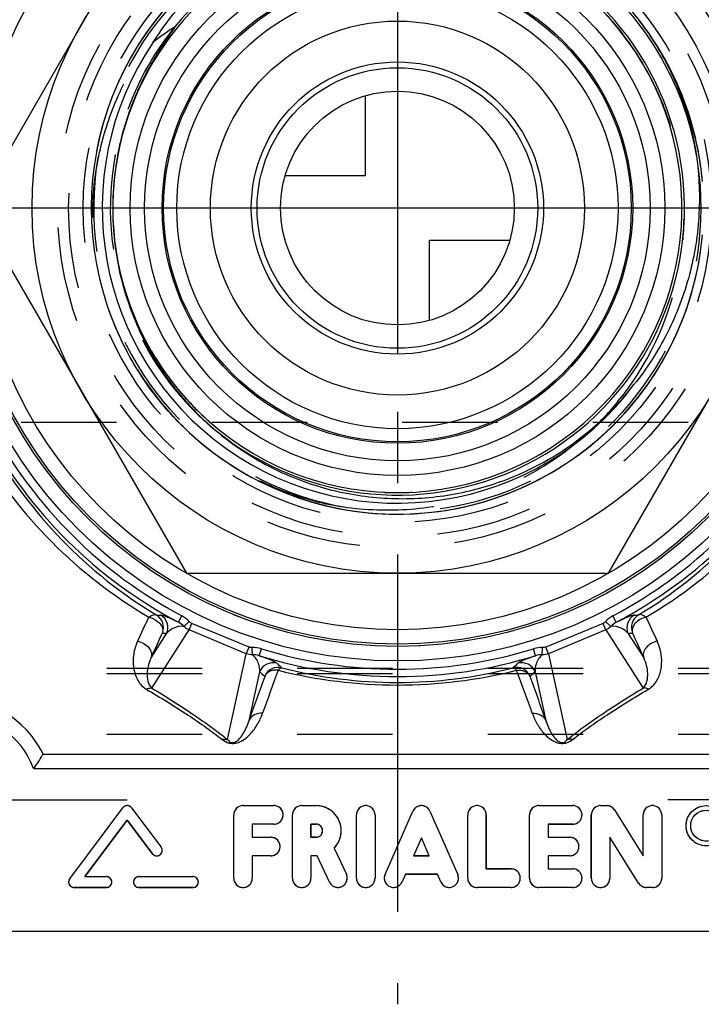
# Model space of a CAD drawing. Header units: millimetres. Extents: x 436 to 564, y 446 to 554.
# Tile 2 of 4: x 474 to 521, y 446 to 513. Entities that reach past the tile are written whole.
import ezdxf

# ---------------------------------------------------------------- set-up
doc = ezdxf.new("R2010")
doc.units = ezdxf.units.MM
doc.header["$LTSCALE"] = 65.185185
doc.linetypes.add('CENTER', pattern=[0.6, 0.375, -0.075, 0.075, -0.075])
doc.linetypes.add('HIDDEN', pattern=[0.2, 0.1, -0.1])
for name, color, linetype in [('ACHSEN_S', 7, 'CONTINUOUS'), ('FASEN', 7, 'CONTINUOUS'), ('KOERPER', 7, 'CONTINUOUS'), ('KONST.EL_MIT_GEO', 7, 'CONTINUOUS'), ('KURVEN', 7, 'CONTINUOUS')]:
    doc.layers.add(name, color=color, linetype=linetype)

msp = doc.modelspace()

# ---------------------------------------------------------------- linework, layer by layer
at = {"layer": 'ACHSEN_S', "color": 2, "linetype": 'CENTER'}
for p, q in [((500, 554.5), (500, 445.5)), ((564.087, 500), (435.913, 500))]:
    msp.add_line(p, q, dxfattribs=at)
at = {"layer": 'FASEN', "color": 7, "linetype": 'Continuous'}
for radius in [30, 29.843, 28.869]:
    msp.add_circle((500, 500), radius, dxfattribs=at)
at = {"layer": 'KOERPER', "color": 8, "linetype": 'HIDDEN'}
for p, q in [((559, 485.329), (441, 485.329)), ((441, 464), (559, 464))]:
    msp.add_line(p, q, dxfattribs=at)
at = {"layer": 'KOERPER', "color": 7, "linetype": 'Continuous'}
msp.add_line((441, 450.5), (559, 450.5), dxfattribs=at)
at = {"layer": 'KONST.EL_MIT_GEO', "color": 7, "linetype": 'Continuous'}
for p, q in [((485.566, 525), (471.132, 500)), ((471.132, 500), (485.566, 475)), ((514.434, 475), (528.868, 500)), ((485.566, 475), (514.434, 475)), ((485.021, 471.646), (485.255, 472.088)), ((514.979, 471.646), (514.745, 472.088)), ((483.192, 467.145), (485.743, 471.12)), ((485.389, 471.37), (485.754, 471.699)), ((485.743, 471.12), (485.931, 471.574)), ((489.66, 469.498), (485.743, 471.12)), ((489.848, 469.951), (485.931, 471.574)), ((514.069, 471.574), (510.152, 469.951)), ((514.257, 471.12), (510.34, 469.498)), ((514.257, 471.12), (514.069, 471.574)), ((514.611, 471.37), (514.246, 471.699)), ((514.257, 471.12), (516.808, 467.145)), ((483.146, 469.216), (484.222, 470.893)), ((515.778, 470.893), (516.854, 469.216)), ((489.66, 469.498), (489.848, 469.951)), ((490.086, 469.424), (490.061, 469.914)), ((490.543, 469.359), (490.69, 469.837)), ((509.457, 469.359), (509.31, 469.837)), ((509.914, 469.424), (509.939, 469.914)), ((510.34, 469.498), (510.152, 469.951)), ((488.376, 463.615), (489.66, 469.498)), ((510.34, 469.498), (511.624, 463.615)), ((489.847, 464.929), (490.575, 468.261)), ((509.425, 468.261), (510.153, 464.929)), ((524.278, 462.59), (475.722, 462.59)), ((475.104, 461.643), (524.896, 461.643)), ((477.574, 454.091), (481.208, 458.952)), ((481.8, 458.952), (483.829, 456.247)), ((489.434, 459.1), (491.547, 459.1)), ((493.449, 459.1), (494.434, 459.1)), ((509.675, 459.1), (511.999, 459.1)), ((513.901, 459.1), (514.324, 459.1)), ((488.8, 454.134), (488.8, 458.466)), ((492.815, 454.134), (492.815, 458.466)), ((497.198, 454.134), (497.198, 458.466)), ((498.466, 458.466), (498.466, 454.134)), ((499.154, 454.389), (501.06, 458.721)), ((502.221, 458.721), (504.127, 454.389)), ((504.814, 454.134), (504.814, 458.466)), ((506.082, 458.466), (506.082, 454.768)), ((509.041, 454.134), (509.041, 458.466)), ((513.267, 454.134), (513.267, 458.466)), ((514.861, 458.802), (516.819, 455.668)), ((516.819, 455.668), (516.819, 458.466)), ((518.087, 458.466), (518.087, 454.134)), ((481.505, 458.113), (478.608, 454.24)), ((483.237, 455.803), (481.505, 458.113)), ((491.547, 457.832), (490.068, 457.832)), ((490.068, 457.832), (490.068, 456.934)), ((494.434, 457.832), (494.083, 457.832)), ((494.083, 457.832), (494.083, 456.934)), ((511.999, 457.832), (510.309, 457.832)), ((510.309, 457.832), (510.309, 456.934)), ((490.068, 456.934), (491.336, 456.934)), ((494.083, 456.934), (494.434, 456.934)), ((510.309, 456.934), (511.788, 456.934)), ((516.493, 453.798), (514.535, 456.932)), ((514.535, 456.932), (514.535, 454.134)), ((501.64, 456.892), (501.101, 455.666)), ((502.18, 455.666), (501.64, 456.892)), ((491.336, 455.666), (490.068, 455.666)), ((490.068, 455.666), (490.068, 454.134)), ((494.516, 455.666), (494.083, 455.666)), ((494.083, 455.666), (494.083, 454.134)), ((495.356, 453.866), (494.516, 455.666)), ((495.67, 456.192), (496.505, 454.402)), ((501.101, 455.666), (502.18, 455.666)), ((511.788, 455.666), (510.309, 455.666)), ((510.309, 455.666), (510.309, 454.768)), ((478.608, 454.24), (480.089, 454.24)), ((482.308, 454.24), (486.006, 454.24)), ((500.543, 454.398), (500.314, 453.879)), ((502.738, 454.398), (500.543, 454.398)), ((502.966, 453.879), (502.738, 454.398)), ((506.082, 454.768), (507.773, 454.768)), ((510.309, 454.768), (511.999, 454.768)), ((480.089, 453.5), (477.87, 453.5)), ((486.006, 453.5), (482.308, 453.5)), ((507.773, 453.5), (505.448, 453.5)), ((511.999, 453.5), (509.675, 453.5)), ((517.453, 453.5), (517.031, 453.5))]:
    msp.add_line(p, q, dxfattribs=at)
at = {"layer": 'KONST.EL_MIT_GEO', "color": 8, "linetype": 'HIDDEN'}
for p, q in [((515.263, 512.098), (515.277, 512.08)), ((515.277, 512.08), (515.288, 512.066)), ((518.738, 509.381), (518.271, 510.261)), ((519.159, 508.487), (518.732, 509.393)), ((519.538, 507.575), (519.152, 508.504)), ((519.873, 506.645), (519.53, 507.596)), ((520.165, 505.701), (519.864, 506.672)), ((520.411, 504.744), (520.155, 505.733)), ((520.612, 503.777), (520.402, 504.782)), ((480.692, 503.633), (480.696, 503.654)), ((480.692, 503.63), (480.696, 503.654)), ((480.86, 503.602), (480.864, 503.622)), ((480.86, 503.602), (480.864, 503.622)), ((480.904, 503.828), (480.913, 503.872)), ((480.904, 503.828), (480.913, 503.872)), ((520.416, 503.893), (520.424, 503.856)), ((520.424, 503.856), (520.43, 503.823)), ((520.767, 502.801), (520.604, 503.82)), ((520.876, 501.819), (520.76, 502.85)), ((520.723, 496.892), (520.854, 497.947)), ((520.554, 495.919), (520.735, 496.971)), ((480.46, 492.431), (480.86, 491.469)), ((480.836, 491.523), (481.281, 490.581)), ((481.255, 490.634), (481.744, 489.713)), ((481.714, 489.765), (482.246, 488.869)), ((482.214, 488.919), (482.788, 488.048)), ((482.754, 488.097), (483.367, 487.254)), ((484.283, 488.498), (484.269, 488.517)), ((516.038, 488.016), (516.03, 488.003)), ((485.019, 487.554), (485.002, 487.575)), ((483.863, 486.631), (484.387, 486.023)), ((485.05, 485.316), (485.759, 484.628)), ((486.959, 485.306), (486.922, 485.338)), ((486.991, 485.277), (486.959, 485.306)), ((486.978, 485.289), (486.964, 485.301)), ((486.991, 485.277), (486.978, 485.289)), ((485.752, 484.634), (486.499, 483.974)), ((486.482, 483.988), (487.27, 483.355)), ((487.241, 483.377), (488.068, 482.774)), ((488.027, 482.803), (488.894, 482.23)), ((488.839, 482.265), (489.744, 481.726)), ((489.675, 481.765), (490.617, 481.263)), ((441, 468.5), (559, 468.5)), ((441, 468.147), (559, 468.147))]:
    msp.add_line(p, q, dxfattribs=at)
at = {"layer": 'KONST.EL_MIT_GEO', "color": 2, "linetype": 'CENTER'}
for p, q in [((469.5, 459.5), (481.5, 459.5)), ((530.5, 459.5), (518.5, 459.5))]:
    msp.add_line(p, q, dxfattribs=at)
at = {"layer": 'KONST.EL_MIT_GEO', "color": 8, "linetype": 'HIDDEN'}
for points in [[(484.062, 513.605), (483.441, 512.842), (482.857, 512.052), (482.311, 511.234), (481.804, 510.393), (481.336, 509.528), (480.91, 508.642), (480.526, 507.737), (480.184, 506.816), (479.887, 505.879), (479.633, 504.929), (479.424, 503.969), (479.261, 503), (479.143, 502.024), (479.071, 501.044), (479.045, 500.061), (479.065, 499.078), (479.132, 498.098), (479.244, 497.121), (479.402, 496.151), (479.605, 495.189), (479.853, 494.238), (480.145, 493.3), (480.481, 492.376)], [(517.229, 511.927), (516.651, 512.722), (515.985, 513.549)], [(483.931, 513.45), (483.315, 512.677), (482.736, 511.877), (482.195, 511.05), (481.694, 510.198), (481.234, 509.324), (480.815, 508.429), (480.439, 507.515), (480.106, 506.585), (479.818, 505.64), (479.575, 504.682), (479.411, 503.897)], [(518.275, 510.254), (517.771, 511.104), (517.228, 511.929), (516.598, 512.792)], [(520.853, 502.067), (520.734, 503.034), (520.571, 503.994), (520.363, 504.945), (520.111, 505.886), (519.816, 506.814), (519.478, 507.728), (519.098, 508.625), (518.676, 509.503), (518.215, 510.36), (517.714, 511.196), (517.174, 512.007)], [(490.534, 481.305), (491.412, 480.885), (492.31, 480.507), (493.224, 480.171), (494.153, 479.877), (495.094, 479.627), (496.046, 479.421), (497.007, 479.26), (497.974, 479.143), (498.945, 479.072), (499.919, 479.045), (500.893, 479.064), (501.864, 479.128), (502.832, 479.237), (503.794, 479.391), (504.748, 479.59), (505.691, 479.833), (506.622, 480.119), (507.539, 480.448), (508.439, 480.819), (509.321, 481.232), (510.183, 481.686), (511.023, 482.179), (511.839, 482.71), (512.63, 483.279), (513.393, 483.884), (514.128, 484.524), (514.832, 485.197), (515.504, 485.902), (516.142, 486.638), (516.745, 487.402), (517.313, 488.194), (517.843, 489.011), (518.334, 489.852), (518.786, 490.715), (519.197, 491.598), (519.567, 492.499), (519.894, 493.417), (520.178, 494.348), (520.419, 495.292), (520.616, 496.246), (520.768, 497.208), (520.875, 498.176)], [(490.617, 481.263), (491.51, 480.842), (492.423, 480.463), (493.352, 480.127), (494.296, 479.836), (495.253, 479.59), (496.22, 479.389), (497.196, 479.233), (498.178, 479.124), (499.164, 479.062), (500.152, 479.046), (501.14, 479.076), (502.125, 479.153), (503.105, 479.276), (504.079, 479.446), (505.043, 479.661), (505.996, 479.921), (506.936, 480.226), (507.86, 480.575), (508.767, 480.967), (509.655, 481.402), (510.521, 481.877), (511.363, 482.393), (512.18, 482.949), (512.971, 483.542), (513.732, 484.171), (514.463, 484.836), (515.162, 485.535), (515.827, 486.266), (516.456, 487.027), (517.05, 487.817), (517.605, 488.634), (518.121, 489.477), (518.597, 490.343), (519.032, 491.23), (519.424, 492.137), (519.773, 493.061), (520.078, 494.001), (520.338, 494.954), (520.57, 496.002)], [(483.331, 487.302), (483.945, 486.534), (484.594, 485.796), (485.277, 485.089), (485.992, 484.415), (486.738, 483.775), (487.514, 483.171), (488.317, 482.604), (489.145, 482.075), (489.998, 481.586), (490.872, 481.137), (491.767, 480.73), (492.68, 480.365), (493.608, 480.044), (494.551, 479.766), (495.506, 479.533), (496.471, 479.344), (497.443, 479.202), (498.421, 479.105), (499.403, 479.054), (500.386, 479.049), (501.368, 479.09), (502.347, 479.177), (503.321, 479.31), (504.288, 479.488), (505.245, 479.712), (506.19, 479.98), (507.122, 480.293), (508.039, 480.648), (508.937, 481.046), (509.816, 481.486), (510.674, 481.967), (511.507, 482.487), (512.316, 483.046), (513.097, 483.642), (513.85, 484.275), (514.572, 484.941), (515.262, 485.641), (515.919, 486.373), (516.54, 487.134), (517.126, 487.924), (517.673, 488.74), (518.182, 489.582), (518.65, 490.446), (519.078, 491.331), (519.463, 492.235), (519.806, 493.156), (520.105, 494.092), (520.36, 495.042)], [(483.366, 487.256), (483.734, 486.789), (484.374, 486.037), (485.054, 485.312)]]:
    msp.add_lwpolyline(points, dxfattribs=at)
at = {"layer": 'KONST.EL_MIT_GEO', "color": 7, "linetype": 'Continuous'}
for centre, radius in [((500, 500), 31), ((500, 500), 25), ((500, 500), 18.3), ((500, 500), 17.3), ((500, 500), 16.1), ((500, 500), 15.1), ((500, 500), 10), ((521.125, 457.725), 1.375), ((521.125, 457.725), 1.057)]:
    msp.add_circle(centre, radius, dxfattribs=at)
at = {"layer": 'KONST.EL_MIT_GEO', "color": 8, "linetype": 'HIDDEN'}
for radius in [30, 23.25, 22.5, 21.5]:
    msp.add_circle((500, 500), radius, dxfattribs=at)
for centre, radius, start, end in [((500, 500), 20.784, 98.36921, 10.69083), ((500, 500), 19.647, 140.89996, 169.28107), ((499.992, 499.993), 19.487, 39.16952, 39.29343), ((500, 500), 19.476, 38.7929, 39.16812), ((500.004, 500.002), 19.472, 37.06283, 38.79351), ((500.046, 500.035), 19.418, 37.46926, 38.28334), ((500.025, 500.019), 19.445, 35.35925, 37.06448), ((499.995, 500), 19.471, 166.35708, 168.52939), ((500, 500), 19.647, 169.28107, 228.53563), ((500.015, 499.997), 19.662, 169.33079, 169.69534), ((499.989, 500.003), 19.465, 168.4679, 171.45921), ((500, 500), 19.476, 169.34188, 170.02473), ((499.948, 500.01), 19.423, 169.34201, 169.98715), ((499.934, 500.012), 19.409, 168.9062, 169.28105), ((499.948, 500.01), 19.423, 168.66344, 168.90621), ((499.985, 499.998), 20.8, 10.29155, 11.02382), ((500.026, 500.005), 20.758, 10.46766, 10.6915), ((500.035, 500.006), 20.749, 9.95166, 10.48211), ((499.993, 500.002), 19.468, 171.55085, 173.42676), ((500.019, 499.997), 19.495, 171.34051, 172.99623), ((500.014, 499.999), 19.49, 171.45908, 172.09259), ((500.01, 500), 19.486, 171.04921, 172.07467), ((499.969, 500.005), 19.445, 170.29276, 171.55043), ((500.013, 499.998), 19.489, 170.02479, 171.34052), ((499.966, 500.007), 19.442, 169.98709, 170.25537), ((500, 500), 19.476, 172.07167, 176.70019), ((500.012, 499.999), 19.488, 172.99625, 174.36475), ((500.021, 499.998), 19.497, 174.36486, 176.89829), ((499.992, 500), 19.468, 174.05345, 176.09971), ((500.014, 499.999), 19.49, 176.89845, 177.13179), ((499.966, 500.002), 19.442, 176.1001, 176.70031), ((499.761, 499.327), 19.822, 325.20413, 355.64905), ((500.009, 500.008), 19.659, 214.49806, 219.63471), ((500.011, 500.008), 19.489, 214.04754, 218.87278), ((499.995, 499.997), 19.641, 216.21153, 219.2267), ((499.986, 499.99), 19.459, 216.1986, 217.93012), ((500.005, 500.005), 19.483, 216.21592, 219.11828), ((499.985, 499.988), 19.627, 217.92572, 219.64083), ((499.524, 499.478), 20.103, 315.54048, 325.19424), ((500.01, 500.01), 19.661, 219.22627, 229.56553), ((499.98, 499.984), 19.45, 218.69801, 219.67049), ((500.019, 500.018), 19.673, 219.64413, 228.52898), ((500.024, 500.024), 19.681, 219.64813, 228.42231), ((500.011, 500.009), 19.49, 219.11822, 219.64128), ((500.019, 500.018), 19.502, 219.67621, 228.0833), ((500.009, 500.009), 19.488, 221.14433, 228.08242), ((499.991, 499.991), 19.634, 227.8482, 228.53749), ((499.98, 499.978), 19.446, 228.08458, 228.52794), ((500.01, 500.012), 19.492, 228.08615, 228.52742), ((499.999, 499.982), 19.458, 267.21639, 273.00255), ((500.001, 499.991), 19.467, 267.21737, 269.58703), ((500, 499.94), 19.416, 269.58784, 270.00032)]:
    msp.add_arc(centre, radius, start, end, dxfattribs=at)
at = {"layer": 'KONST.EL_MIT_GEO', "color": 7, "linetype": 'Continuous'}
for centre, radius, start, end in [((500, 500), 19.647, 228.53563, 140.89996), ((500, 500), 19.476, 39.16812, 169.34188), ((500, 500), 20.785, 10.69083, 54.16032), ((495.085, 496.287), 19.133, 122.68228, 128.04613), ((500, 500), 19.476, 228.52801, 38.7929), ((499.991, 499.992), 19.488, 38.79433, 39.16952), ((499.629, 499.716), 19.944, 36.44511, 37.4693), ((499.622, 499.711), 19.952, 35.98339, 36.44516), ((500, 500), 20.2, 145.79911, 323.26133), ((500.321, 499.93), 19.804, 169.31551, 218.89358), ((500, 500), 19.476, 176.70019, 217.92248), ((499.972, 499.977), 19.44, 217.91909, 219.64), ((500.538, 500.093), 20.075, 218.86496, 227.56049), ((500.022, 500.021), 19.507, 219.64716, 228.04289), ((500.015, 500.013), 19.496, 219.64132, 221.14166), ((499.976, 499.972), 19.439, 228.04758, 228.52646), ((500, 500), 32.067, 208.36793, 242.15303), ((500, 500), 31.567, 208.36808, 242.15303), ((500, 500), 31.567, 297.84697, 331.63192), ((500, 500), 32.067, 297.84698, 331.63207), ((500.315, 499.905), 32.452, 209.57162, 238.79177), ((499.685, 499.904), 32.452, 301.20824, 330.4284), ((499.734, 500.456), 33.019, 210.29557, 239.52981), ((500.265, 500.456), 33.019, 300.47036, 329.70426), ((80.707, 658.503), 443.414, 334.89172, 335.12674), ((484.936, 515.901), 43.776, 268.12087, 268.51465), ((482.99, 471.288), 1, 337.51965, 59.30708), ((483.297, 471.275), 1, 337.52416, 59.77082), ((516.703, 471.275), 1, 120.22921, 202.47585), ((517.01, 471.288), 1, 120.69292, 202.48035), ((515.063, 515.901), 43.776, 271.48668, 271.88048), ((906.77, 652.666), 429.598, 204.86948, 205.11206), ((64.688, 660.467), 460.091, 335.43772, 335.66894), ((485.963, 515.905), 45.046, 267.39263, 267.78444), ((514.037, 515.905), 45.046, 272.21556, 272.60737), ((922.223, 654.517), 445.714, 204.32733, 204.56601), ((500, 500), 31.567, 252.84697, 287.15303), ((500, 500), 32.067, 252.84697, 287.15304), ((491.499, 467.878), 1, 75.2292, 157.47584), ((491.844, 467.562), 1, 75.93443, 157.48124), ((521.913, 500.61), 43.801, 226.48474, 227.08283), ((500, 499.183), 31.655, 255.52452, 284.47547), ((478.087, 500.61), 43.801, 312.917, 313.51511), ((508.156, 467.562), 1, 22.51876, 104.06557), ((508.501, 467.878), 1, 22.52416, 104.77082), ((671.769, 401.925), 192.523, 159.94501, 160.89768), ((521.189, 501.34), 45.071, 227.21566, 227.81076), ((664.828, 403.615), 184.705, 159.47905, 160.45031), ((500, 500.811), 33.457, 255.88972, 284.11028), ((315.028, 396.27), 206.146, 19.6002, 20.47044), ((478.811, 501.34), 45.071, 312.18924, 312.78434), ((307.201, 394.445), 214.843, 19.15181, 20.00551), ((469.5, 459.5), 7, 27.20783, 152.79217), ((469.5, 459.5), 6, 20.92763, 159.07222), ((481.505, 458.73), 0.37, 36.8699, 143.2099), ((489.434, 458.466), 0.634, 90, 180), ((491.547, 458.466), 0.634, 270, 90), ((493.449, 458.466), 0.634, 90, 180), ((494.434, 457.383), 1.717, 316.06002, 90), ((497.832, 458.466), 0.634, 0, 180), ((501.64, 458.466), 0.634, 23.75, 156.25), ((505.448, 458.466), 0.634, 0, 180), ((509.675, 458.466), 0.634, 90, 180), ((511.999, 458.466), 0.634, 270, 90), ((513.901, 458.466), 0.634, 90, 180), ((514.324, 458.466), 0.634, 32, 90), ((517.453, 458.466), 0.634, 0, 180), ((494.434, 457.383), 0.449, 270, 90), ((491.336, 456.3), 0.634, 270, 90), ((511.788, 456.3), 0.634, 270, 90), ((483.533, 456.025), 0.37, 216.8699, 36.8699), ((480.089, 453.87), 0.37, 270, 90), ((482.308, 453.87), 0.37, 90, 270), ((486.006, 453.87), 0.37, 270, 90), ((495.93, 454.134), 0.634, 205, 25), ((499.734, 454.134), 0.634, 156.25, 336.25), ((503.546, 454.134), 0.634, 203.75, 23.75), ((507.773, 454.134), 0.634, 270, 90), ((511.999, 454.134), 0.634, 270, 90), ((477.87, 453.87), 0.37, 143.2099, 270), ((489.434, 454.134), 0.634, 180, 360), ((493.449, 454.134), 0.634, 180, 360), ((497.832, 454.134), 0.634, 180, 360), ((505.448, 454.134), 0.634, 180, 270), ((509.675, 454.134), 0.634, 179.99999, 270), ((513.901, 454.134), 0.634, 180, 360), ((517.031, 454.134), 0.634, 212, 270), ((517.453, 454.134), 0.634, 270, 360)]:
    msp.add_arc(centre, radius, start, end, dxfattribs=at)
for points, knots in [([(483.293, 511.354), (484.046, 512.549), (485.807, 514.787), (489.084, 517.518), (492.851, 519.518), (495.585, 520.31), (496.975, 520.563)], [0, 0, 0, 0, 0.249997, 0.49999, 0.749991, 1, 1, 1, 1]), ([(512.16, 517.066), (513.244, 516.294), (515.266, 514.532), (517.726, 511.356), (519.519, 507.762), (520.221, 505.171), (520.424, 503.856)], [0, 0, 0, 0, 0.250037, 0.50006, 0.750057, 1, 1, 1, 1]), ([(480.86, 503.602), (480.935, 504), (481.109, 504.792), (481.442, 505.962), (481.845, 507.109), (482.237, 508.043), (482.584, 508.775), (482.86, 509.317), (483.151, 509.85), (483.458, 510.375), (483.725, 510.805), (483.945, 511.145), (484.113, 511.398), (484.284, 511.649), (484.428, 511.857), (484.543, 512.024), (484.615, 512.128), (484.672, 512.212), (484.707, 512.265), (484.733, 512.308), (484.75, 512.334), (484.761, 512.358), (484.772, 512.371), (484.776, 512.394), (484.758, 512.394), (484.753, 512.391)], [0, 0, 0, 0, 0.125046, 0.25009, 0.375132, 0.500173, 0.5627, 0.625226, 0.687751, 0.750276, 0.812799, 0.84406, 0.87532, 0.906579, 0.937834, 0.953459, 0.969081, 0.976889, 0.984693, 0.988592, 0.992488, 0.994407, 0.996544, 0.998117, 1, 1, 1, 1]), ([(520.424, 503.856), (520.638, 502.46), (520.782, 499.617), (520.123, 495.404), (518.611, 491.415), (517.071, 489.019), (516.188, 487.917)], [0, 0, 0, 0, 0.24998, 0.499953, 0.749954, 1, 1, 1, 1]), ([(486.991, 485.277), (488.002, 484.353), (490.226, 482.711), (493.993, 480.997), (498.035, 480.098), (502.174, 480.051), (506.236, 480.854), (510.047, 482.471), (513.447, 484.829), (515.35, 486.833), (516.188, 487.917)], [0, 0, 0, 0, 0.124999, 0.249991, 0.37499, 0.499989, 0.62499, 0.749992, 0.874991, 1, 1, 1, 1]), ([(482.991, 471.997), (483.036, 472.035), (483.177, 472.139), (483.393, 472.207), (483.5, 472.148)], [0, 0, 0, 0, 0.324779, 1, 1, 1, 1]), ([(482.991, 471.997), (483.136, 471.96), (483.417, 471.856), (483.748, 471.584), (483.948, 471.254), (483.951, 471.005), (483.914, 470.906)], [0, 0, 0, 0, 0.285454, 0.560029, 0.798902, 1, 1, 1, 1]), ([(485.021, 471.646), (484.835, 471.735), (484.54, 471.872), (484.174, 472.03), (483.955, 472.109), (483.843, 472.139), (483.801, 472.14)], [0, 0, 0, 0, 0.4695, 0.738611, 0.905569, 1, 1, 1, 1]), ([(516.199, 472.14), (516.157, 472.139), (516.045, 472.109), (515.826, 472.03), (515.46, 471.872), (515.165, 471.735), (514.979, 471.646)], [0, 0, 0, 0, 0.094431, 0.261391, 0.530503, 1, 1, 1, 1]), ([(517.009, 471.997), (516.864, 471.96), (516.583, 471.856), (516.252, 471.584), (516.052, 471.254), (516.049, 471.005), (516.086, 470.906)], [0, 0, 0, 0, 0.285454, 0.560029, 0.798902, 1, 1, 1, 1]), ([(517.009, 471.997), (516.964, 472.035), (516.823, 472.139), (516.607, 472.207), (516.5, 472.148)], [0, 0, 0, 0, 0.324779, 1, 1, 1, 1]), ([(485.389, 471.37), (485.136, 471.395), (484.685, 471.299), (484.339, 471.026), (484.222, 470.893)], [0, 0, 0, 0, 0.588974, 1, 1, 1, 1]), ([(515.778, 470.893), (515.661, 471.026), (515.315, 471.299), (514.864, 471.395), (514.611, 471.37)], [0, 0, 0, 0, 0.411025, 1, 1, 1, 1]), ([(482.222, 470.349), (482.091, 470.068), (481.914, 469.484), (481.893, 468.591), (482.094, 467.878), (482.426, 467.37), (482.672, 467.158), (482.816, 467.072)], [0, 0, 0, 0, 0.257978, 0.499009, 0.735437, 0.860106, 1, 1, 1, 1]), ([(482.222, 470.349), (482.371, 470.319), (482.656, 470.209), (482.992, 469.932), (483.19, 469.582), (483.185, 469.321), (483.146, 469.216)], [0, 0, 0, 0, 0.279822, 0.551009, 0.791467, 1, 1, 1, 1]), ([(517.778, 470.349), (517.629, 470.319), (517.345, 470.209), (517.008, 469.932), (516.81, 469.582), (516.815, 469.321), (516.854, 469.216)], [0, 0, 0, 0, 0.279819, 0.551008, 0.791469, 1, 1, 1, 1]), ([(517.184, 467.072), (517.328, 467.158), (517.574, 467.37), (517.906, 467.878), (518.107, 468.591), (518.086, 469.484), (517.909, 470.068), (517.778, 470.349)], [0, 0, 0, 0, 0.139894, 0.264564, 0.500992, 0.742023, 1, 1, 1, 1]), ([(483.146, 469.216), (483.06, 469.042), (482.933, 468.688), (482.856, 468.145), (482.892, 467.612), (483.051, 467.262), (483.192, 467.145)], [0, 0, 0, 0, 0.266267, 0.512288, 0.747659, 1, 1, 1, 1]), ([(490.575, 468.261), (490.586, 468.438), (490.534, 468.876), (490.283, 469.263), (490.086, 469.424)], [0, 0, 0, 0, 0.411026, 1, 1, 1, 1]), ([(491.754, 468.845), (491.724, 468.874), (491.623, 468.932), (491.413, 469.031), (491.042, 469.179), (490.737, 469.29), (490.543, 469.359)], [0, 0, 0, 0, 0.09443, 0.261389, 0.530501, 1, 1, 1, 1]), ([(509.457, 469.359), (509.263, 469.29), (508.958, 469.179), (508.587, 469.031), (508.377, 468.932), (508.276, 468.874), (508.246, 468.845)], [0, 0, 0, 0, 0.469501, 0.738612, 0.90557, 1, 1, 1, 1]), ([(509.914, 469.424), (509.717, 469.263), (509.466, 468.876), (509.414, 468.438), (509.425, 468.261)], [0, 0, 0, 0, 0.588975, 1, 1, 1, 1]), ([(516.808, 467.145), (516.949, 467.262), (517.108, 467.612), (517.144, 468.145), (517.067, 468.688), (516.94, 469.042), (516.854, 469.216)], [0, 0, 0, 0, 0.252341, 0.487713, 0.733733, 1, 1, 1, 1]), ([(491.843, 468.364), (491.881, 468.413), (491.942, 468.495), (492.048, 468.54), (492.087, 468.532)], [0, 0, 0, 0, 0.610238, 1, 1, 1, 1]), ([(508.157, 468.364), (508.119, 468.413), (508.058, 468.495), (507.952, 468.54), (507.913, 468.532)], [0, 0, 0, 0, 0.610237, 1, 1, 1, 1]), ([(491.843, 468.364), (491.745, 468.375), (491.55, 468.379), (491.277, 468.305), (491.054, 468.16), (490.953, 468.02), (490.92, 467.945)], [0, 0, 0, 0, 0.275238, 0.533914, 0.773825, 1, 1, 1, 1]), ([(508.157, 468.364), (508.255, 468.375), (508.45, 468.379), (508.723, 468.305), (508.946, 468.16), (509.047, 468.02), (509.08, 467.945)], [0, 0, 0, 0, 0.275238, 0.533914, 0.773825, 1, 1, 1, 1]), ([(482.816, 467.072), (482.848, 467.088), (482.966, 467.139), (483.1, 467.16), (483.192, 467.145)], [0, 0, 0, 0, 0.276671, 1, 1, 1, 1]), ([(482.816, 467.072), (483.783, 466.499), (485.17, 465.649), (486.886, 464.48), (487.65, 463.91), (488, 463.629)], [0, 0, 0, 0, 0.541155, 0.783341, 1, 1, 1, 1]), ([(483.192, 467.145), (484.161, 466.557), (485.549, 465.683), (487.265, 464.486), (488.027, 463.903), (488.376, 463.615)], [0, 0, 0, 0, 0.541642, 0.783651, 1, 1, 1, 1]), ([(511.624, 463.615), (511.973, 463.903), (512.735, 464.486), (514.451, 465.683), (515.839, 466.557), (516.808, 467.145)], [0, 0, 0, 0, 0.216349, 0.458358, 1, 1, 1, 1]), ([(512, 463.629), (512.35, 463.91), (513.114, 464.48), (514.83, 465.649), (516.217, 466.499), (517.184, 467.072)], [0, 0, 0, 0, 0.216659, 0.458845, 1, 1, 1, 1]), ([(517.184, 467.072), (517.152, 467.088), (517.034, 467.139), (516.9, 467.16), (516.808, 467.145)], [0, 0, 0, 0, 0.27666, 1, 1, 1, 1]), ([(488, 463.629), (488.141, 463.516), (488.424, 463.361), (488.855, 463.343), (489.253, 463.461), (489.619, 463.693), (489.95, 464.007), (490.215, 464.336), (490.51, 464.795), (490.68, 465.167), (490.771, 465.422)], [0, 0, 0, 0, 0.140404, 0.24113, 0.32817, 0.460618, 0.574898, 0.68304, 0.788917, 1, 1, 1, 1]), ([(490.771, 465.422), (490.581, 465.437), (490.197, 465.374), (489.918, 465.09), (489.847, 464.929)], [0, 0, 0, 0, 0.520833, 1, 1, 1, 1]), ([(509.229, 465.422), (509.419, 465.437), (509.803, 465.374), (510.082, 465.09), (510.153, 464.929)], [0, 0, 0, 0, 0.520833, 1, 1, 1, 1]), ([(509.229, 465.422), (509.32, 465.167), (509.49, 464.795), (509.785, 464.336), (510.05, 464.007), (510.381, 463.693), (510.747, 463.461), (511.145, 463.343), (511.576, 463.361), (511.859, 463.516), (512, 463.629)], [0, 0, 0, 0, 0.211084, 0.316962, 0.425104, 0.539384, 0.671834, 0.75888, 0.859602, 1, 1, 1, 1]), ([(488.376, 463.615), (488.443, 463.527), (488.581, 463.403), (488.794, 463.409), (488.936, 463.466), (489.057, 463.55), (489.169, 463.657), (489.291, 463.797), (489.419, 463.979), (489.551, 464.206), (489.704, 464.519), (489.796, 464.763), (489.847, 464.929)], [0, 0, 0, 0, 0.138584, 0.208217, 0.257168, 0.32979, 0.392321, 0.450925, 0.563021, 0.672429, 0.781177, 1, 1, 1, 1]), ([(510.153, 464.929), (510.204, 464.763), (510.296, 464.519), (510.449, 464.206), (510.581, 463.979), (510.709, 463.797), (510.831, 463.657), (510.943, 463.55), (511.064, 463.466), (511.206, 463.409), (511.419, 463.403), (511.557, 463.527), (511.624, 463.615)], [0, 0, 0, 0, 0.218824, 0.327572, 0.436981, 0.549077, 0.607681, 0.670212, 0.742837, 0.791794, 0.861419, 1, 1, 1, 1]), ([(488, 463.629), (488.032, 463.635), (488.157, 463.651), (488.286, 463.64), (488.376, 463.615)], [0, 0, 0, 0, 0.258062, 1, 1, 1, 1]), ([(512, 463.629), (511.968, 463.635), (511.843, 463.651), (511.714, 463.64), (511.624, 463.615)], [0, 0, 0, 0, 0.258062, 1, 1, 1, 1]), ([(475.722, 462.59), (475.689, 462.537), (475.489, 462.218), (475.283, 461.902), (475.104, 461.643)], [0, 0, 0, 0, 0.165204, 1, 1, 1, 1]), ([(475.722, 462.59), (475.732, 462.606), (475.745, 462.645), (475.734, 462.684), (475.725, 462.701)], [0, 0, 0, 0, 0.500793, 1, 1, 1, 1])]:
    msp.add_open_spline(points, degree=3, knots=knots, dxfattribs=at)
at = {"layer": 'KONST.EL_MIT_GEO', "color": 8, "linetype": 'HIDDEN'}
for points, knots in [([(479.344, 502.31), (479.541, 503.652), (480.199, 506.305), (481.947, 510.007), (484.392, 513.293), (487.442, 516.027), (490.977, 518.094), (494.858, 519.407), (498.923, 519.904), (501.648, 519.673), (502.98, 519.419)], [0, 0, 0, 0, 0.125015, 0.250021, 0.375028, 0.500033, 0.625032, 0.750024, 0.875011, 1, 1, 1, 1]), ([(502.98, 519.419), (504.201, 519.187), (506.612, 518.528), (509.986, 516.895), (513.001, 514.669), (514.702, 512.834), (515.458, 511.848)], [0, 0, 0, 0, 0.250021, 0.500007, 0.749995, 1, 1, 1, 1]), ([(515.767, 511.433), (516.472, 510.462), (517.71, 508.387), (518.974, 504.996), (519.615, 501.434), (519.616, 499.02), (519.526, 497.824)], [0, 0, 0, 0, 0.250004, 0.499991, 0.749979, 1, 1, 1, 1]), ([(483.366, 487.256), (482.556, 488.312), (481.14, 490.59), (479.721, 494.349), (479.062, 498.311), (479.152, 500.994), (479.344, 502.31)], [0, 0, 0, 0, 0.25003, 0.500053, 0.750055, 1, 1, 1, 1]), ([(496.855, 479.455), (495.534, 479.611), (492.92, 480.223), (489.266, 481.89), (486.006, 484.239), (484.175, 486.199), (483.366, 487.256)], [0, 0, 0, 0, 0.249947, 0.499949, 0.74997, 1, 1, 1, 1]), ([(513.872, 485.398), (512.785, 484.29), (510.344, 482.32), (506.113, 480.283), (501.532, 479.254), (498.397, 479.272), (496.855, 479.455)], [0, 0, 0, 0, 0.249988, 0.499984, 0.749985, 1, 1, 1, 1])]:
    msp.add_open_spline(points, degree=3, knots=knots, dxfattribs=at)
at = {"layer": 'KONST.EL_MIT_GEO', "color": 7, "linetype": 'Continuous'}
for points in [[(485.754, 471.699), (485.613, 471.855), (485.441, 471.99), (485.255, 472.088)], [(514.745, 472.088), (514.559, 471.99), (514.387, 471.855), (514.246, 471.699)], [(485.389, 471.37), (485.282, 471.48), (485.157, 471.575), (485.021, 471.646)], [(485.743, 471.12), (485.61, 471.176), (485.486, 471.263), (485.389, 471.37)], [(485.931, 471.574), (485.864, 471.601), (485.802, 471.645), (485.754, 471.699)], [(514.246, 471.699), (514.198, 471.645), (514.136, 471.601), (514.069, 471.574)], [(514.611, 471.37), (514.514, 471.263), (514.39, 471.176), (514.257, 471.12)], [(514.979, 471.646), (514.843, 471.575), (514.718, 471.48), (514.611, 471.37)], [(490.061, 469.914), (489.989, 469.911), (489.915, 469.924), (489.848, 469.951)], [(490.69, 469.837), (490.488, 469.899), (490.272, 469.925), (490.061, 469.914)], [(509.939, 469.914), (509.728, 469.925), (509.512, 469.899), (509.31, 469.837)], [(510.152, 469.951), (510.085, 469.924), (510.011, 469.911), (509.939, 469.914)], [(490.086, 469.424), (489.943, 469.417), (489.794, 469.443), (489.66, 469.498)], [(490.543, 469.359), (490.396, 469.405), (490.24, 469.426), (490.086, 469.424)], [(509.914, 469.424), (509.76, 469.426), (509.604, 469.405), (509.457, 469.359)], [(510.34, 469.498), (510.206, 469.443), (510.057, 469.417), (509.914, 469.424)]]:
    msp.add_open_spline(points, degree=3, dxfattribs=at)
at = {"layer": 'KURVEN', "color": 40, "linetype": 'Continuous'}
for p, q in [((500, 510.002), (500, 489.998)), ((497.8, 507.692), (497.8, 502.2)), ((497.8, 502.2), (492.308, 502.2)), ((510.002, 500), (489.998, 500)), ((502.2, 497.8), (507.692, 497.8)), ((502.2, 492.308), (502.2, 497.8))]:
    msp.add_line(p, q, dxfattribs=at)
at = {"layer": 'KURVEN', "color": 8, "linetype": 'HIDDEN'}
for p, q in [((489.998, 500), (484.172, 500)), ((515.828, 500), (510.001, 500)), ((477.574, 454.091), (481.208, 458.952)), ((481.8, 458.952), (483.829, 456.247)), ((489.434, 459.1), (491.547, 459.1)), ((493.449, 459.1), (494.434, 459.1)), ((509.675, 459.1), (511.999, 459.1)), ((513.901, 459.1), (514.324, 459.1)), ((488.8, 454.134), (488.8, 458.466)), ((492.815, 454.134), (492.815, 458.466)), ((497.198, 454.134), (497.198, 458.466)), ((498.466, 458.466), (498.466, 454.134)), ((499.154, 454.389), (501.06, 458.721)), ((502.221, 458.721), (504.127, 454.389)), ((504.814, 454.134), (504.814, 458.466)), ((506.082, 454.768), (506.082, 458.466)), ((509.041, 454.134), (509.041, 458.466)), ((513.267, 458.466), (513.267, 454.134)), ((514.861, 458.802), (516.819, 455.668)), ((516.819, 455.668), (516.819, 458.466)), ((518.087, 458.466), (518.087, 454.134)), ((478.608, 454.24), (481.505, 458.113)), ((481.505, 458.113), (483.237, 455.803)), ((491.547, 457.832), (490.068, 457.832)), ((490.068, 457.832), (490.068, 456.934)), ((494.083, 457.832), (494.434, 457.832)), ((494.083, 456.934), (494.083, 457.832)), ((510.309, 457.832), (511.999, 457.832)), ((510.309, 457.832), (510.309, 456.934)), ((490.068, 456.934), (491.336, 456.934)), ((494.434, 456.934), (494.083, 456.934)), ((510.309, 456.934), (511.788, 456.934)), ((516.493, 453.798), (514.535, 456.932)), ((514.535, 456.932), (514.535, 454.134)), ((501.64, 456.892), (501.101, 455.666)), ((502.18, 455.666), (501.64, 456.892)), ((491.336, 455.666), (490.068, 455.666)), ((490.068, 455.666), (490.068, 454.134)), ((494.516, 455.666), (494.083, 455.666)), ((494.083, 455.666), (494.083, 454.134)), ((495.356, 453.866), (494.516, 455.666)), ((495.67, 456.192), (496.505, 454.402)), ((502.18, 455.666), (501.101, 455.666)), ((511.788, 455.666), (510.309, 455.666)), ((510.309, 455.666), (510.309, 454.768)), ((478.608, 454.24), (480.089, 454.24)), ((482.308, 454.24), (486.006, 454.24)), ((500.543, 454.398), (500.314, 453.879)), ((500.543, 454.398), (502.738, 454.398)), ((502.966, 453.879), (502.738, 454.398)), ((507.773, 454.768), (506.082, 454.768)), ((510.309, 454.768), (511.999, 454.768)), ((477.87, 453.5), (480.089, 453.5)), ((482.308, 453.5), (486.006, 453.5)), ((507.773, 453.5), (505.448, 453.5)), ((511.999, 453.5), (509.675, 453.5)), ((517.453, 453.5), (517.031, 453.5))]:
    msp.add_line(p, q, dxfattribs=at)
at = {"layer": 'KURVEN', "color": 40, "linetype": 'Continuous'}
for radius in [16, 12.8, 9.6, 8]:
    msp.add_circle((500, 500), radius, dxfattribs=at)
at = {"layer": 'KURVEN', "color": 8, "linetype": 'HIDDEN'}
for radius in [1.375, 1.057]:
    msp.add_circle((521.125, 457.725), radius, dxfattribs=at)
for centre, radius, start, end in [((481.505, 458.73), 0.37, 36.8699, 143.2099), ((489.434, 458.466), 0.634, 90, 180), ((491.547, 458.466), 0.634, 270, 90), ((493.449, 458.466), 0.634, 90, 180), ((494.434, 457.383), 1.717, 316.06002, 90), ((497.832, 458.466), 0.634, 0, 180), ((501.64, 458.466), 0.634, 23.75, 156.25), ((505.448, 458.466), 0.634, 0, 180), ((509.675, 458.466), 0.634, 90, 180), ((511.999, 458.466), 0.634, 270, 90), ((513.901, 458.466), 0.634, 90, 180), ((514.324, 458.466), 0.634, 32, 90), ((517.453, 458.466), 0.634, 0, 180), ((494.434, 457.383), 0.449, 270, 90), ((491.336, 456.3), 0.634, 270, 90), ((511.788, 456.3), 0.634, 270, 90), ((483.533, 456.025), 0.37, 216.8699, 36.8699), ((480.089, 453.87), 0.37, 270, 90), ((482.308, 453.87), 0.37, 90, 270), ((486.006, 453.87), 0.37, 270, 90), ((495.93, 454.134), 0.634, 205, 25), ((499.734, 454.134), 0.634, 156.25, 336.25), ((503.546, 454.134), 0.634, 203.75, 23.75), ((507.773, 454.134), 0.634, 270, 90), ((511.999, 454.134), 0.634, 270, 90), ((477.87, 453.87), 0.37, 143.2099, 270), ((489.434, 454.134), 0.634, 180, 360), ((493.449, 454.134), 0.634, 180, 360), ((497.832, 454.134), 0.634, 180, 360), ((505.448, 454.134), 0.634, 180, 270), ((509.675, 454.134), 0.634, 180, 270), ((513.901, 454.134), 0.634, 180, 360), ((517.031, 454.134), 0.634, 212, 270), ((517.453, 454.134), 0.634, 270, 360)]:
    msp.add_arc(centre, radius, start, end, dxfattribs=at)

doc.saveas('drawing.dxf')
